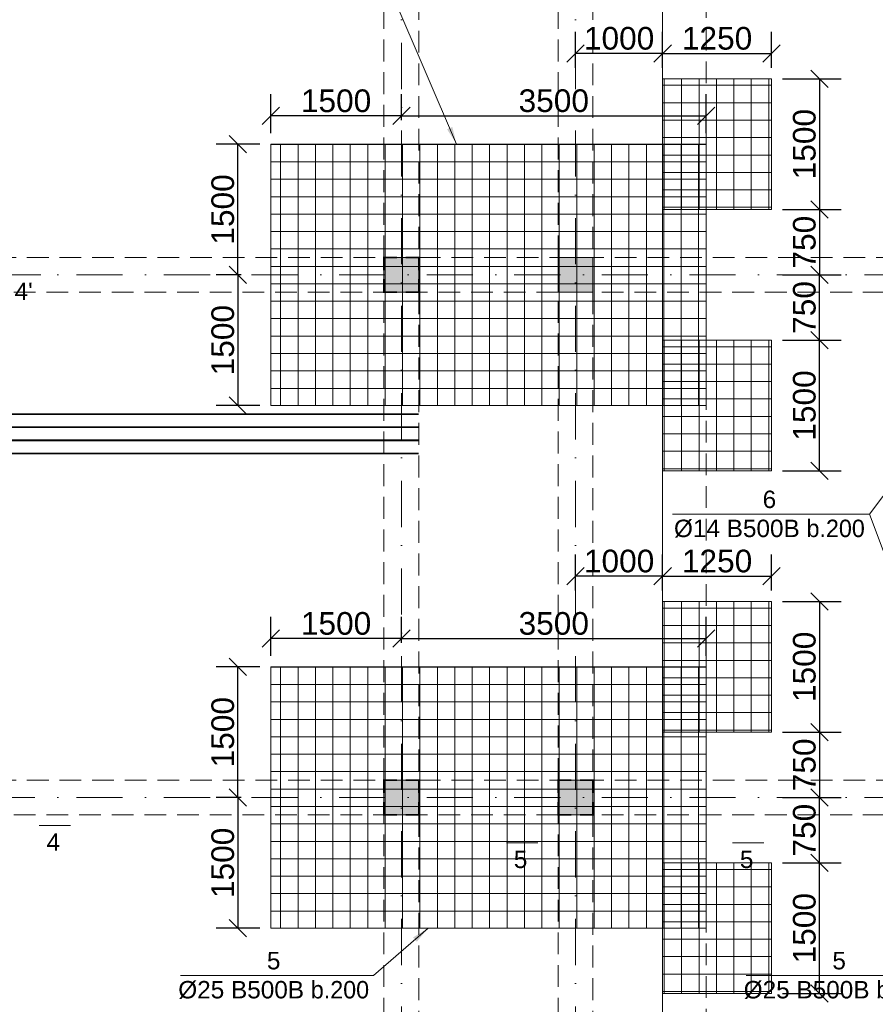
# Model space of a CAD drawing. Header units: millimetres. Extents: x 48648 to 1383473, y 421442 to 1155884.
# Tile 60 of 118: x 171847 to 181672, y 680477 to 691779. Entities that reach past the tile are written whole.
import ezdxf

# ---------------------------------------------------------------- set-up
doc = ezdxf.new("R2010")
doc.units = ezdxf.units.MM
doc.header["$PDMODE"] = 1
doc.linetypes.add('DOT___DASHED', pattern=[670.277762, 352.777767, -176.388884, 0, -141.111112])
doc.linetypes.add('HIDDEN', pattern=[0.375, 0.25, -0.125])
doc.layers.get('0').update_dxf_attribs({"lineweight": 5})
doc.layers.get('Defpoints').update_dxf_attribs({"color": 6, "lineweight": 5})
doc.styles.add('SPDS', font='arial.ttf')
doc.styles.get("Standard").update_dxf_attribs({"font": 'acadmtavr.ttf'})
doc.dimstyles.new('M 150', dxfattribs={"dimscale": 200, "dimtxt": 1.3, "dimasz": 1, "dimexe": 1.25, "dimexo": 0.625, "dimgap": 0.2, "dimtad": 1, "dimdec": 0, "dimrnd": 5, "dimtxsty": 'SPDS', "dimblk": 'OBLIQUE', "dimcen": 2.5, "dimclrd": 5, "dimclre": 5, "dimclrt": 5, "dimadec": 0, "dimazin": 2, "dimtfac": 1, "dimtdec": 0, "dimtmove": 0, "dimatfit": 3, "dimfxl": 1, "dimtolj": 1, "dimtzin": 0, "dimarcsym": 0})
doc.dimstyles.new('M20', dxfattribs={"dimscale": 20, "dimtxt": 2, "dimasz": 2.5, "dimexe": 1.25, "dimexo": 0.625, "dimtad": 1, "dimdec": 0, "dimrnd": 5, "dimzin": 9, "dimtxsty": 'Standard', "dimblk": 'OBLIQUE', "dimcen": 2.5, "dimclrd": 5, "dimclre": 5, "dimclrt": 5, "dimadec": 0, "dimazin": 0, "dimtfac": 1, "dimtdec": 0, "dimtmove": 0, "dimatfit": 3, "dimfxl": 1, "dimlwd": 5, "dimlwe": 5, "dimarcsym": 0})
pattern_1 = [(0, (64033.2, -153079.6), (0, 200.025), []), (90, (64033.2, -153079.6), (-200.025, 1e-14), [])]

# ---------------------------------------------------------------- blocks, each defined once
blk = doc.blocks.new('555234523452346')
at = {"color": 5, "linetype": 'DOT___DASHED', "lineweight": 13, "ltscale": 1.5}
for points in [[(76229.5, 819930.7), (76229.5, 855746.3)], [(78229.5, 819930.7), (78229.5, 855746.3)], [(49371.6, 841930.6), (95994.8, 841930.6)], [(49371.6, 835930.7), (95994.8, 835930.7)]]:
    blk.add_lwpolyline(points, dxfattribs=at)
blk = doc.blocks.new('5555234545678')
at = {"lineweight": 20}
h = blk.add_hatch(color=7, dxfattribs=at)
h.dxf.hatch_style = 1
h.paths.add_polyline_path([(176430, 688651), (176430, 689051), (176030, 689051), (176030, 688651)])
h = blk.add_hatch(color=7, dxfattribs=at)
h.dxf.hatch_style = 1
h.paths.add_polyline_path([(178430, 688651), (178430, 689051), (178030, 689051), (178030, 688651)])
h = blk.add_hatch(color=7, dxfattribs=at)
h.dxf.hatch_style = 1
h.paths.add_polyline_path([(176430, 682651), (176430, 683051), (176030, 683051), (176030, 682651)])
h = blk.add_hatch(color=7, dxfattribs=at)
h.dxf.hatch_style = 1
h.paths.add_polyline_path([(178430, 682651), (178430, 683051), (178030, 683051), (178030, 682651)])
at = {"color": 7, "lineweight": 20}
blk.add_lwpolyline([(179230, 701051), (179230, 668652)], dxfattribs=at)
at = {"color": 7, "linetype": 'HIDDEN', "lineweight": 20, "ltscale": 1000}
for points in [[(179730, 701051), (179730, 668652)], [(184030, 688651), (170430, 688651), (170430, 689051), (184030, 689051)]]:
    blk.add_lwpolyline(points, dxfattribs=at)
for points in [[(176030, 700651), (176430, 700651), (176430, 683051), (176030, 683051)], [(178030, 700651), (178430, 700651), (178430, 683051), (178030, 683051)], [(152430, 683051), (190030, 683051), (190030, 682651), (152430, 682651)], [(176030, 682651), (176430, 682651), (176430, 669052), (176030, 669052)], [(178030, 682651), (178430, 682651), (178430, 669052), (178030, 669052)]]:
    blk.add_lwpolyline(points, close=True, dxfattribs=at)
at = {"color": 1, "lineweight": 20, "const_width": 20}
for points in [[(176180, 689051), (176030, 689051), (176030, 688901)], [(176280, 689051), (176430, 689051), (176430, 688901)], [(176180, 688651), (176030, 688651), (176030, 688801)], [(176280, 688651), (176430, 688651), (176430, 688801)], [(176180, 683051), (176030, 683051), (176030, 682901)], [(176280, 683051), (176430, 683051), (176430, 682901)], [(178180, 683051), (178030, 683051), (178030, 682901)], [(178280, 683051), (178430, 683051), (178430, 682901)], [(176180, 682651), (176030, 682651), (176030, 682801)], [(176280, 682651), (176430, 682651), (176430, 682801)], [(178180, 682651), (178030, 682651), (178030, 682801)], [(178280, 682651), (178430, 682651), (178430, 682801)]]:
    blk.add_lwpolyline(points, dxfattribs=at)
at = {"color": 7, "lineweight": 20}
for points in [[(176030, 689051), (176430, 689051), (176430, 688651), (176030, 688651)], [(178030, 689051), (178430, 689051), (178430, 688651), (178030, 688651)], [(176030, 683051), (176430, 683051), (176430, 682651), (176030, 682651)], [(178030, 683051), (178430, 683051), (178430, 682651), (178030, 682651)]]:
    blk.add_lwpolyline(points, close=True, dxfattribs=at)
blk = doc.blocks.new('_Oblique')
at = {"color": 0, "linetype": 'ByBlock', "lineweight": -2}
blk.add_line((-0.5, -0.5), (0.5, 0.5), dxfattribs=at)
blk = doc.blocks.new('*D241')
at = {"color": 5, "lineweight": -2, "transparency": 16777216}
for p, q in [((174730, 684476), (174730, 684925)), ((176230, 684626), (176230, 684925)), ((176230, 684675), (174730, 684675))]:
    blk.add_line(p, q, dxfattribs=at)
at = {"layer": 'Defpoints', "color": 0, "lineweight": 30, "transparency": 16777216}
for p in [(174730, 684675), (176230, 684501), (174730, 684351)]:
    blk.add_point(p, dxfattribs=at)
at = {"color": 5, "lineweight": -2, "transparency": 16777216, "xscale": 200, "yscale": 200, "zscale": 200, "rotation": 180}
blk.add_blockref('_Oblique', (174730, 684675), dxfattribs=at)
at = {"color": 5, "lineweight": -2, "transparency": 16777216, "xscale": 200, "yscale": 200, "zscale": 200}
blk.add_blockref('_Oblique', (176230, 684675), dxfattribs=at)
at = {"color": 5, "lineweight": 13, "transparency": 16777216, "insert": (175480, 684848), "char_height": 260, "attachment_point": 5, "style": 'SPDS'}
blk.add_mtext('\\A1;1500', dxfattribs=at)
blk = doc.blocks.new('*D242')
at = {"color": 5, "lineweight": -2, "transparency": 16777216}
for p, q in [((176230, 684626), (176230, 684925)), ((179730, 684476), (179730, 684925)), ((176230, 684675), (179730, 684675))]:
    blk.add_line(p, q, dxfattribs=at)
at = {"layer": 'Defpoints', "color": 0, "lineweight": 30, "transparency": 16777216}
for p in [(179730, 684675), (176230, 684501), (179730, 684351)]:
    blk.add_point(p, dxfattribs=at)
at = {"color": 5, "lineweight": -2, "transparency": 16777216, "xscale": 200, "yscale": 200, "zscale": 200, "rotation": 180}
blk.add_blockref('_Oblique', (176230, 684675), dxfattribs=at)
at = {"color": 5, "lineweight": -2, "transparency": 16777216, "xscale": 200, "yscale": 200, "zscale": 200}
blk.add_blockref('_Oblique', (179730, 684675), dxfattribs=at)
at = {"color": 5, "lineweight": 13, "transparency": 16777216, "insert": (177980, 684848), "char_height": 260, "attachment_point": 5, "style": 'SPDS'}
blk.add_mtext('\\A1;3500', dxfattribs=at)
blk = doc.blocks.new('*D243')
at = {"color": 5, "lineweight": -2, "transparency": 16777216}
for p, q in [((174605, 684351), (174102, 684351)), ((174352, 682851), (174352, 684351)), ((174391, 682851), (174102, 682851))]:
    blk.add_line(p, q, dxfattribs=at)
at = {"layer": 'Defpoints', "color": 0, "lineweight": 30, "transparency": 16777216}
for p in [(174352, 684351), (174730, 684351), (174516, 682851)]:
    blk.add_point(p, dxfattribs=at)
at = {"color": 5, "lineweight": -2, "transparency": 16777216, "xscale": 200, "yscale": 200, "zscale": 200}
for p, rotation in [((174352, 684351), 90), ((174352, 682851), 270)]:
    blk.add_blockref('_Oblique', p, dxfattribs=dict(at, rotation=rotation))
at = {"color": 5, "lineweight": 13, "transparency": 16777216, "insert": (174180, 683601), "char_height": 260, "attachment_point": 5, "rotation": 90, "style": 'SPDS'}
blk.add_mtext('\\A1;1500', dxfattribs=at)
blk = doc.blocks.new('*D244')
at = {"color": 5, "lineweight": -2, "transparency": 16777216}
for p, q in [((174391, 682851), (174102, 682851)), ((174352, 682851), (174352, 681351)), ((174605, 681351), (174102, 681351))]:
    blk.add_line(p, q, dxfattribs=at)
at = {"layer": 'Defpoints', "color": 0, "lineweight": 30, "transparency": 16777216}
for p in [(174516, 682851), (174352, 681351), (174730, 681351)]:
    blk.add_point(p, dxfattribs=at)
at = {"color": 5, "lineweight": -2, "transparency": 16777216, "xscale": 200, "yscale": 200, "zscale": 200}
for p, rotation in [((174352, 682851), 90), ((174352, 681351), 270)]:
    blk.add_blockref('_Oblique', p, dxfattribs=dict(at, rotation=rotation))
at = {"color": 5, "lineweight": 13, "transparency": 16777216, "insert": (174180, 682101), "char_height": 260, "attachment_point": 5, "rotation": 90, "style": 'SPDS'}
blk.add_mtext('\\A1;1500', dxfattribs=at)
blk = doc.blocks.new('*D245')
at = {"color": 5, "lineweight": -2, "transparency": 16777216}
for p, q in [((174730, 690476), (174730, 690925)), ((176230, 690626), (176230, 690925)), ((176230, 690675), (174730, 690675))]:
    blk.add_line(p, q, dxfattribs=at)
at = {"layer": 'Defpoints', "color": 0, "lineweight": 30, "transparency": 16777216}
for p in [(174730, 690675), (176230, 690501), (174730, 690351)]:
    blk.add_point(p, dxfattribs=at)
at = {"color": 5, "lineweight": -2, "transparency": 16777216, "xscale": 200, "yscale": 200, "zscale": 200, "rotation": 180}
blk.add_blockref('_Oblique', (174730, 690675), dxfattribs=at)
at = {"color": 5, "lineweight": -2, "transparency": 16777216, "xscale": 200, "yscale": 200, "zscale": 200}
blk.add_blockref('_Oblique', (176230, 690675), dxfattribs=at)
at = {"color": 5, "lineweight": 13, "transparency": 16777216, "insert": (175480, 690847), "char_height": 260, "attachment_point": 5, "style": 'SPDS'}
blk.add_mtext('\\A1;1500', dxfattribs=at)
blk = doc.blocks.new('*D246')
at = {"color": 5, "lineweight": -2, "transparency": 16777216}
for p, q in [((176230, 690626), (176230, 690925)), ((179730, 690476), (179730, 690925)), ((176230, 690675), (179730, 690675))]:
    blk.add_line(p, q, dxfattribs=at)
at = {"layer": 'Defpoints', "color": 0, "lineweight": 30, "transparency": 16777216}
for p in [(179730, 690675), (176230, 690501), (179730, 690351)]:
    blk.add_point(p, dxfattribs=at)
at = {"color": 5, "lineweight": -2, "transparency": 16777216, "xscale": 200, "yscale": 200, "zscale": 200, "rotation": 180}
blk.add_blockref('_Oblique', (176230, 690675), dxfattribs=at)
at = {"color": 5, "lineweight": -2, "transparency": 16777216, "xscale": 200, "yscale": 200, "zscale": 200}
blk.add_blockref('_Oblique', (179730, 690675), dxfattribs=at)
at = {"color": 5, "lineweight": 13, "transparency": 16777216, "insert": (177980, 690848), "char_height": 260, "attachment_point": 5, "style": 'SPDS'}
blk.add_mtext('\\A1;3500', dxfattribs=at)
blk = doc.blocks.new('*D247')
at = {"color": 5, "lineweight": -2, "transparency": 16777216}
for p, q in [((174605, 690351), (174102, 690351)), ((174352, 688851), (174352, 690351)), ((174391, 688851), (174102, 688851))]:
    blk.add_line(p, q, dxfattribs=at)
at = {"layer": 'Defpoints', "color": 0, "lineweight": 30, "transparency": 16777216}
for p in [(174352, 690351), (174730, 690351), (174516, 688851)]:
    blk.add_point(p, dxfattribs=at)
at = {"color": 5, "lineweight": -2, "transparency": 16777216, "xscale": 200, "yscale": 200, "zscale": 200}
for p, rotation in [((174352, 690351), 90), ((174352, 688851), 270)]:
    blk.add_blockref('_Oblique', p, dxfattribs=dict(at, rotation=rotation))
at = {"color": 5, "lineweight": 13, "transparency": 16777216, "insert": (174180, 689601), "char_height": 260, "attachment_point": 5, "rotation": 90, "style": 'SPDS'}
blk.add_mtext('\\A1;1500', dxfattribs=at)
blk = doc.blocks.new('*D248')
at = {"color": 5, "lineweight": -2, "transparency": 16777216}
for p, q in [((174391, 688851), (174102, 688851)), ((174352, 688851), (174352, 687351)), ((174605, 687351), (174102, 687351))]:
    blk.add_line(p, q, dxfattribs=at)
at = {"layer": 'Defpoints', "color": 0, "lineweight": 30, "transparency": 16777216}
for p in [(174516, 688851), (174352, 687351), (174730, 687351)]:
    blk.add_point(p, dxfattribs=at)
at = {"color": 5, "lineweight": -2, "transparency": 16777216, "xscale": 200, "yscale": 200, "zscale": 200}
for p, rotation in [((174352, 688851), 90), ((174352, 687351), 270)]:
    blk.add_blockref('_Oblique', p, dxfattribs=dict(at, rotation=rotation))
at = {"color": 5, "lineweight": 13, "transparency": 16777216, "insert": (174180, 688101), "char_height": 260, "attachment_point": 5, "rotation": 90, "style": 'SPDS'}
blk.add_mtext('\\A1;1500', dxfattribs=at)
blk = doc.blocks.new('*D1506')
at = {"color": 5, "lineweight": -2, "transparency": 16777216}
for p, q in [((179230, 691226), (179230, 691641)), ((180480, 691226), (180480, 691641)), ((179230, 691391), (180480, 691391))]:
    blk.add_line(p, q, dxfattribs=at)
at = {"layer": 'Defpoints', "color": 0, "lineweight": 13, "transparency": 16777216}
for p in [(180480, 691391), (179230, 691101), (180480, 691101)]:
    blk.add_point(p, dxfattribs=at)
at = {"color": 5, "lineweight": -2, "transparency": 16777216, "xscale": 200, "yscale": 200, "zscale": 200, "rotation": 180}
blk.add_blockref('_Oblique', (179230, 691391), dxfattribs=at)
at = {"color": 5, "lineweight": -2, "transparency": 16777216, "xscale": 200, "yscale": 200, "zscale": 200}
blk.add_blockref('_Oblique', (180480, 691391), dxfattribs=at)
at = {"color": 5, "lineweight": 13, "transparency": 16777216, "insert": (179855, 691564), "char_height": 260, "attachment_point": 5, "style": 'SPDS'}
blk.add_mtext('\\A1;1250', dxfattribs=at)
blk = doc.blocks.new('*D1507')
at = {"color": 5, "lineweight": -2, "transparency": 16777216}
for p, q in [((178230, 691226), (178230, 691641)), ((179230, 691226), (179230, 691641)), ((179230, 691391), (178230, 691391))]:
    blk.add_line(p, q, dxfattribs=at)
at = {"layer": 'Defpoints', "color": 0, "lineweight": 13, "transparency": 16777216}
for p in [(178230, 691391), (178230, 691101), (179230, 691101)]:
    blk.add_point(p, dxfattribs=at)
at = {"color": 5, "lineweight": -2, "transparency": 16777216, "xscale": 200, "yscale": 200, "zscale": 200, "rotation": 180}
blk.add_blockref('_Oblique', (178230, 691391), dxfattribs=at)
at = {"color": 5, "lineweight": -2, "transparency": 16777216, "xscale": 200, "yscale": 200, "zscale": 200}
blk.add_blockref('_Oblique', (179230, 691391), dxfattribs=at)
at = {"color": 5, "lineweight": 13, "transparency": 16777216, "insert": (178730, 691564), "char_height": 260, "attachment_point": 5, "style": 'SPDS'}
blk.add_mtext('\\A1;1000', dxfattribs=at)
blk = doc.blocks.new('*D1508')
at = {"color": 5, "lineweight": -2, "transparency": 16777216}
for p, q in [((180605, 691101), (181280, 691101)), ((181030, 691101), (181030, 689601)), ((180605, 689601), (181280, 689601))]:
    blk.add_line(p, q, dxfattribs=at)
at = {"layer": 'Defpoints', "color": 0, "lineweight": 13, "transparency": 16777216}
for p in [(180480, 691101), (180480, 689601), (181030, 689601)]:
    blk.add_point(p, dxfattribs=at)
at = {"color": 5, "lineweight": -2, "transparency": 16777216, "xscale": 200, "yscale": 200, "zscale": 200}
for p, rotation in [((181030, 691101), 90), ((181030, 689601), 270)]:
    blk.add_blockref('_Oblique', p, dxfattribs=dict(at, rotation=rotation))
at = {"color": 5, "lineweight": 13, "transparency": 16777216, "insert": (180858, 690351), "char_height": 260, "attachment_point": 5, "rotation": 90, "style": 'SPDS'}
blk.add_mtext('\\A1;1500', dxfattribs=at)
blk = doc.blocks.new('*D1509')
at = {"color": 5, "lineweight": -2, "transparency": 16777216}
for p, q in [((180605, 689601), (181280, 689601)), ((181030, 689601), (181030, 688851)), ((180605, 688851), (181280, 688851))]:
    blk.add_line(p, q, dxfattribs=at)
at = {"layer": 'Defpoints', "color": 0, "lineweight": 13, "transparency": 16777216}
for p in [(180480, 689601), (180480, 688851), (181030, 688851)]:
    blk.add_point(p, dxfattribs=at)
at = {"color": 5, "lineweight": -2, "transparency": 16777216, "xscale": 200, "yscale": 200, "zscale": 200}
for p, rotation in [((181030, 689601), 90), ((181030, 688851), 270)]:
    blk.add_blockref('_Oblique', p, dxfattribs=dict(at, rotation=rotation))
at = {"color": 5, "lineweight": 13, "transparency": 16777216, "insert": (180858, 689226), "char_height": 260, "attachment_point": 5, "rotation": 90, "style": 'SPDS'}
blk.add_mtext('\\A1;750', dxfattribs=at)
blk = doc.blocks.new('*D1510')
at = {"color": 5, "lineweight": -2, "transparency": 16777216}
for p, q in [((179230, 685226), (179230, 685641)), ((180480, 685226), (180480, 685641)), ((179230, 685391), (180480, 685391))]:
    blk.add_line(p, q, dxfattribs=at)
at = {"layer": 'Defpoints', "color": 0, "lineweight": 13, "transparency": 16777216}
for p in [(180480, 685391), (179230, 685101), (180480, 685101)]:
    blk.add_point(p, dxfattribs=at)
at = {"color": 5, "lineweight": -2, "transparency": 16777216, "xscale": 200, "yscale": 200, "zscale": 200, "rotation": 180}
blk.add_blockref('_Oblique', (179230, 685391), dxfattribs=at)
at = {"color": 5, "lineweight": -2, "transparency": 16777216, "xscale": 200, "yscale": 200, "zscale": 200}
blk.add_blockref('_Oblique', (180480, 685391), dxfattribs=at)
at = {"color": 5, "lineweight": 13, "transparency": 16777216, "insert": (179855, 685564), "char_height": 260, "attachment_point": 5, "style": 'SPDS'}
blk.add_mtext('\\A1;1250', dxfattribs=at)
blk = doc.blocks.new('*D1511')
at = {"color": 5, "lineweight": -2, "transparency": 16777216}
for p, q in [((178230, 685226), (178230, 685641)), ((179230, 685226), (179230, 685641)), ((179230, 685391), (178230, 685391))]:
    blk.add_line(p, q, dxfattribs=at)
at = {"layer": 'Defpoints', "color": 0, "lineweight": 13, "transparency": 16777216}
for p in [(178230, 685391), (178230, 685101), (179230, 685101)]:
    blk.add_point(p, dxfattribs=at)
at = {"color": 5, "lineweight": -2, "transparency": 16777216, "xscale": 200, "yscale": 200, "zscale": 200, "rotation": 180}
blk.add_blockref('_Oblique', (178230, 685391), dxfattribs=at)
at = {"color": 5, "lineweight": -2, "transparency": 16777216, "xscale": 200, "yscale": 200, "zscale": 200}
blk.add_blockref('_Oblique', (179230, 685391), dxfattribs=at)
at = {"color": 5, "lineweight": 13, "transparency": 16777216, "insert": (178730, 685564), "char_height": 260, "attachment_point": 5, "style": 'SPDS'}
blk.add_mtext('\\A1;1000', dxfattribs=at)
blk = doc.blocks.new('*D1512')
at = {"color": 5, "lineweight": -2, "transparency": 16777216}
for p, q in [((180605, 685101), (181280, 685101)), ((181030, 685101), (181030, 683601)), ((180605, 683601), (181280, 683601))]:
    blk.add_line(p, q, dxfattribs=at)
at = {"layer": 'Defpoints', "color": 0, "lineweight": 13, "transparency": 16777216}
for p in [(180480, 685101), (180480, 683601), (181030, 683601)]:
    blk.add_point(p, dxfattribs=at)
at = {"color": 5, "lineweight": -2, "transparency": 16777216, "xscale": 200, "yscale": 200, "zscale": 200}
for p, rotation in [((181030, 685101), 90), ((181030, 683601), 270)]:
    blk.add_blockref('_Oblique', p, dxfattribs=dict(at, rotation=rotation))
at = {"color": 5, "lineweight": 13, "transparency": 16777216, "insert": (180858, 684351), "char_height": 260, "attachment_point": 5, "rotation": 90, "style": 'SPDS'}
blk.add_mtext('\\A1;1500', dxfattribs=at)
blk = doc.blocks.new('*D1513')
at = {"color": 5, "lineweight": -2, "transparency": 16777216}
for p, q in [((180605, 683601), (181280, 683601)), ((181030, 683601), (181030, 682851)), ((180605, 682851), (181280, 682851))]:
    blk.add_line(p, q, dxfattribs=at)
at = {"layer": 'Defpoints', "color": 0, "lineweight": 13, "transparency": 16777216}
for p in [(180480, 683601), (180480, 682851), (181030, 682851)]:
    blk.add_point(p, dxfattribs=at)
at = {"color": 5, "lineweight": -2, "transparency": 16777216, "xscale": 200, "yscale": 200, "zscale": 200}
for p, rotation in [((181030, 683601), 90), ((181030, 682851), 270)]:
    blk.add_blockref('_Oblique', p, dxfattribs=dict(at, rotation=rotation))
at = {"color": 5, "lineweight": 13, "transparency": 16777216, "insert": (180858, 683226), "char_height": 260, "attachment_point": 5, "rotation": 90, "style": 'SPDS'}
blk.add_mtext('\\A1;750', dxfattribs=at)
blk = doc.blocks.new('*D1522')
at = {"color": 5, "lineweight": -2, "transparency": 16777216}
for p, q in [((180605, 688101), (181280, 688101)), ((181030, 686601), (181030, 688101)), ((180605, 686601), (181280, 686601))]:
    blk.add_line(p, q, dxfattribs=at)
at = {"layer": 'Defpoints', "color": 0, "lineweight": 13, "transparency": 16777216}
for p in [(180480, 688101), (181030, 688101), (180480, 686601)]:
    blk.add_point(p, dxfattribs=at)
at = {"color": 5, "lineweight": -2, "transparency": 16777216, "xscale": 200, "yscale": 200, "zscale": 200}
for p, rotation in [((181030, 688101), 90), ((181030, 686601), 270)]:
    blk.add_blockref('_Oblique', p, dxfattribs=dict(at, rotation=rotation))
at = {"color": 5, "lineweight": 13, "transparency": 16777216, "insert": (180858, 687351), "char_height": 260, "attachment_point": 5, "rotation": 90, "style": 'SPDS'}
blk.add_mtext('\\A1;1500', dxfattribs=at)
blk = doc.blocks.new('*D1523')
at = {"color": 5, "lineweight": -2, "transparency": 16777216}
for p, q in [((180605, 688851), (181280, 688851)), ((181030, 688101), (181030, 688851)), ((180605, 688101), (181280, 688101))]:
    blk.add_line(p, q, dxfattribs=at)
at = {"layer": 'Defpoints', "color": 0, "lineweight": 13, "transparency": 16777216}
for p in [(180480, 688851), (181030, 688851), (180480, 688101)]:
    blk.add_point(p, dxfattribs=at)
at = {"color": 5, "lineweight": -2, "transparency": 16777216, "xscale": 200, "yscale": 200, "zscale": 200}
for p, rotation in [((181030, 688851), 90), ((181030, 688101), 270)]:
    blk.add_blockref('_Oblique', p, dxfattribs=dict(at, rotation=rotation))
at = {"color": 5, "lineweight": 13, "transparency": 16777216, "insert": (180858, 688476), "char_height": 260, "attachment_point": 5, "rotation": 90, "style": 'SPDS'}
blk.add_mtext('\\A1;750', dxfattribs=at)
blk = doc.blocks.new('*D1528')
at = {"color": 5, "lineweight": -2, "transparency": 16777216}
for p, q in [((180605, 682101), (181280, 682101)), ((181030, 680601), (181030, 682101)), ((180605, 680601), (181280, 680601))]:
    blk.add_line(p, q, dxfattribs=at)
at = {"layer": 'Defpoints', "color": 0, "lineweight": 13, "transparency": 16777216}
for p in [(180480, 682101), (181030, 682101), (180480, 680601)]:
    blk.add_point(p, dxfattribs=at)
at = {"color": 5, "lineweight": -2, "transparency": 16777216, "xscale": 200, "yscale": 200, "zscale": 200}
for p, rotation in [((181030, 682101), 90), ((181030, 680601), 270)]:
    blk.add_blockref('_Oblique', p, dxfattribs=dict(at, rotation=rotation))
at = {"color": 5, "lineweight": 13, "transparency": 16777216, "insert": (180858, 681351), "char_height": 260, "attachment_point": 5, "rotation": 90, "style": 'SPDS'}
blk.add_mtext('\\A1;1500', dxfattribs=at)
blk = doc.blocks.new('*D1529')
at = {"color": 5, "lineweight": -2, "transparency": 16777216}
for p, q in [((180605, 682851), (181280, 682851)), ((181030, 682101), (181030, 682851)), ((180605, 682101), (181280, 682101))]:
    blk.add_line(p, q, dxfattribs=at)
at = {"layer": 'Defpoints', "color": 0, "lineweight": 13, "transparency": 16777216}
for p in [(180480, 682851), (181030, 682851), (180480, 682101)]:
    blk.add_point(p, dxfattribs=at)
at = {"color": 5, "lineweight": -2, "transparency": 16777216, "xscale": 200, "yscale": 200, "zscale": 200}
for p, rotation in [((181030, 682851), 90), ((181030, 682101), 270)]:
    blk.add_blockref('_Oblique', p, dxfattribs=dict(at, rotation=rotation))
at = {"color": 5, "lineweight": 13, "transparency": 16777216, "insert": (180858, 682476), "char_height": 260, "attachment_point": 5, "rotation": 90, "style": 'SPDS'}
blk.add_mtext('\\A1;750', dxfattribs=at)

msp = doc.modelspace()

# ---------------------------------------------------------------- hatches: boundary and pattern name
at = {"lineweight": 20}
h = msp.add_hatch(dxfattribs=at)
h.set_pattern_fill('NET', color=4, scale=63)
h.set_pattern_definition(pattern_1)
h.paths.add_polyline_path([(179229.5, 691101), (180479.5, 691101), (180479.5, 689601), (179229.5, 689601)])
h = msp.add_hatch()
h.set_pattern_fill('NET', color=6, scale=63)
h.set_pattern_definition([(0, (108234.5, 18063.77), (0, 200.025), []), (90, (108234.5, 18063.77), (-200.025, 1e-14), [])])
h.paths.add_polyline_path([(174729.5, 687351), (174729.5, 690351), (179729.5, 690351), (179729.5, 687351)])
h = msp.add_hatch(dxfattribs=at)
h.set_pattern_fill('NET', color=4, scale=63)
h.set_pattern_definition(pattern_1)
h.paths.add_polyline_path([(179229.5, 688101), (180479.5, 688101), (180479.5, 686601), (179229.5, 686601)])
h = msp.add_hatch(dxfattribs=at)
h.set_pattern_fill('NET', color=4, scale=63)
h.set_pattern_definition(pattern_1)
h.paths.add_polyline_path([(179229.5, 685101.1), (180479.5, 685101.1), (180479.5, 683601.1), (179229.5, 683601.1)])
h = msp.add_hatch()
h.set_pattern_fill('NET', color=6, scale=63)
h.set_pattern_definition([(0, (108234.5, 12063.91), (0, 200.025), []), (90, (108234.5, 12063.91), (-200.025, 1e-14), [])])
h.paths.add_polyline_path([(174729.5, 681351.1), (174729.5, 684351.1), (179729.5, 684351.1), (179729.5, 681351.1)])
h = msp.add_hatch(dxfattribs=at)
h.set_pattern_fill('NET', color=4, scale=63)
h.set_pattern_definition(pattern_1)
h.paths.add_polyline_path([(179229.5, 682101.1), (180479.5, 682101.1), (180479.5, 680601.1), (179229.5, 680601.1)])

# ---------------------------------------------------------------- linework, layer by layer
at = {"color": 4, "lineweight": 20}
for points in [[(179229.5, 691101), (180479.5, 691101), (180479.5, 689601), (179229.5, 689601)], [(179229.5, 688101), (180479.5, 688101), (180479.5, 686601), (179229.5, 686601)], [(179229.5, 685101.1), (180479.5, 685101.1), (180479.5, 683601.1), (179229.5, 683601.1)], [(179229.5, 682101.1), (180479.5, 682101.1), (180479.5, 680601.1), (179229.5, 680601.1)]]:
    msp.add_lwpolyline(points, close=True, dxfattribs=at)
at = {"color": 6}
for points in [[(174729.5, 687351), (174729.5, 690351), (179729.5, 690351), (179729.5, 687351)], [(174729.5, 681351.1), (174729.5, 684351.1), (179729.5, 684351.1), (179729.5, 681351.1)]]:
    msp.add_lwpolyline(points, close=True, dxfattribs=at)
at = {"color": 5, "lineweight": 13, "const_width": 10}
for points in [[(171729.5, 688851), (172093.1, 688851)], [(172434, 682529.6), (172070.5, 682529.6)], [(177435.3, 682330.3), (177798.9, 682330.3)], [(180394.8, 682330.3), (180031.3, 682330.3)]]:
    msp.add_lwpolyline(points, dxfattribs=at)
at = {"color": 3, "lineweight": 20, "const_width": 20}
for points in [[(152429.4, 687251), (176429.5, 687251)], [(152429.4, 687101), (176429.5, 687101)], [(152429.4, 686951), (176429.5, 686951)], [(152429.4, 686801), (176429.5, 686801)]]:
    msp.add_lwpolyline(points, dxfattribs=at)

# ---------------------------------------------------------------- block references
at = {"color": 6, "lineweight": 30}
msp.add_blockref('555234523452346', (100000, -153079.6), dxfattribs=at)
at = {"color": 5, "lineweight": 13}
msp.add_blockref('5555234545678', (0, 0), dxfattribs=at)

# ---------------------------------------------------------------- texts
at = {"color": 5, "lineweight": 13, "char_height": 200, "width": 6318.36, "attachment_point": 5}
for s, insert in [("\\pxi-0.18417,qc;{\\fArial|b0|i0|c0|p34;4'}", (171911.3, 688660.6)), ('\\pxi-0.18417,qc;{\\fArial|b0|i0|c0|p34;6\\fArial|b0|i0|c204|p34;\\PØ\\fArial|b0|i0|c0|p34;14\\fArial|b0|i0|c204|p34; B500B }b.200', (180474.1, 686103.4)), ('\\pxi-0.18417,qc;{\\fArial|b0|i0|c0|p34;4}', (172252.2, 682339.2)), ('\\pxi-0.18417,qc;{\\fArial|b0|i0|c0|p34;5}', (177617.1, 682139.9)), ('\\pxi-0.18417,qc;{\\fArial|b0|i0|c0|p34;5}', (180213.1, 682139.9)), ('\\pxi-0.18417,qc;{\\fArial|b0|i0|c0|p34;5\\fArial|b0|i0|c204|p34;\\PØ25 B500B }b.200', (174782.1, 680808.1)), ('\\pxi-0.18417,qc;{\\fArial|b0|i0|c0|p34;5\\fArial|b0|i0|c204|p34;\\PØ25 B500B }b.200', (181275, 680808.1))]:
    msp.add_mtext(s, dxfattribs=dict(at, insert=insert))

# ---------------------------------------------------------------- dimensions: what is measured, and where the dimension line sits
at = {"color": 5, "lineweight": 13}
for base, p1, p2, picture, middle in [((178229.5, 691391.3), (179229.5, 691101), (178229.5, 691101), '*D1507', (178729.5, 691564.1)), ((180479.5, 691391.3), (179229.5, 691101), (180479.5, 691101), '*D1506', (179854.5, 691564.1)), ((174729.5, 690674.7), (176229.5, 690501.3), (174729.5, 690351), '*D245', (175479.5, 690847.4)), ((179729.5, 690674.7), (176229.5, 690501.3), (179729.5, 690351), '*D246', (177979.5, 690847.5)), ((178229.5, 685391.4), (179229.5, 685101.1), (178229.5, 685101.1), '*D1511', (178729.5, 685564.2)), ((180479.5, 685391.4), (179229.5, 685101.1), (180479.5, 685101.1), '*D1510', (179854.5, 685564.2)), ((174729.5, 684674.8), (176229.5, 684501.5), (174729.5, 684351.1), '*D241', (175479.5, 684847.6)), ((179729.5, 684674.8), (176229.5, 684501.5), (179729.5, 684351.1), '*D242', (177979.5, 684847.6))]:
    dim = msp.add_linear_dim(base=base, p1=p1, p2=p2, dimstyle='M 150', dxfattribs=at)
    dim.commit()
    dim.dimension.update_dxf_attribs({"geometry": picture, "text_midpoint": middle})
for base, p1, p2, angle, picture, middle in [((181030.5, 689601), (180479.5, 691101), (180479.5, 689601), 90, '*D1508', (180857.7, 690351)), ((174352.3, 690351), (174515.6, 688851), (174729.5, 690351), 90, '*D247', (174179.6, 689601)), ((181030.5, 688851), (180479.5, 689601), (180479.5, 688851), 90, '*D1509', (180857.7, 689226)), ((174352.3, 687351), (174515.6, 688851), (174729.5, 687351), 90, '*D248', (174179.6, 688101)), ((181030.5, 688851), (180479.5, 688101), (180479.5, 688851), 270, '*D1523', (180857.7, 688476)), ((181030.5, 688101), (180479.5, 686601), (180479.5, 688101), 270, '*D1522', (180857.7, 687351)), ((181030.5, 683601.1), (180479.5, 685101.1), (180479.5, 683601.1), 90, '*D1512', (180857.7, 684351.1)), ((174352.3, 684351.1), (174515.6, 682851.1), (174729.5, 684351.1), 90, '*D243', (174179.6, 683601.1)), ((181030.5, 682851.1), (180479.5, 683601.1), (180479.5, 682851.1), 90, '*D1513', (180857.7, 683226.1)), ((174352.3, 681351.1), (174515.6, 682851.1), (174729.5, 681351.1), 90, '*D244', (174179.6, 682101.1)), ((181030.5, 682851.1), (180479.5, 682101.1), (180479.5, 682851.1), 270, '*D1529', (180857.7, 682476.1)), ((181030.5, 682101.1), (180479.5, 680601.1), (180479.5, 682101.1), 270, '*D1528', (180857.7, 681351.1))]:
    dim = msp.add_linear_dim(base=base, p1=p1, p2=p2, angle=angle, dimstyle='M 150', dxfattribs=at)
    dim.commit()
    dim.dimension.update_dxf_attribs({"geometry": picture, "text_midpoint": middle})

# ---------------------------------------------------------------- leaders
for points in [[(176863.5, 690351), (175938.6, 692508), (173722.3, 692508)], [(181979.4, 686601), (181603.7, 686103.4), (179344.2, 686103.4)], [(181979.4, 685101.1), (181603.7, 686103.4), (179344.2, 686103.4)], [(176536.6, 681351.1), (175911.7, 680808.1), (173695.4, 680808.1)], [(183143.6, 681351.1), (182404.6, 680808.1), (180188.3, 680808.1)]]:
    msp.add_leader(points, dimstyle='M20', override={"dimscale": 10, "dimasz": 20, "dimtad": 0}, dxfattribs=at)

doc.saveas('drawing.dxf')
